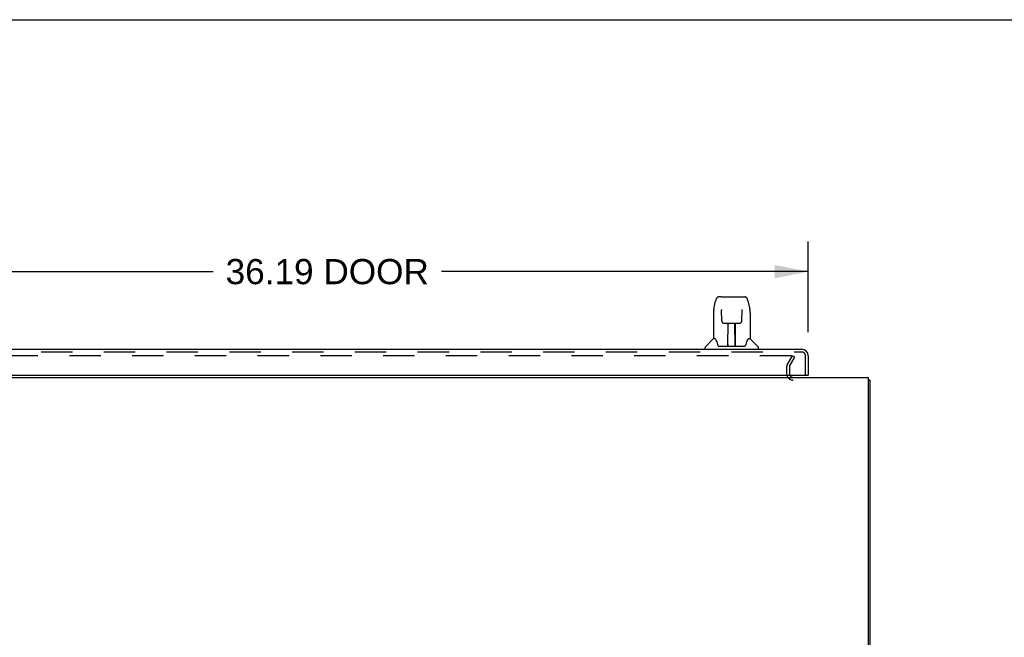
# Model space of a CAD drawing. Header units: inches. Extents: x 0 to 215, y 0 to 139.
# Tile 91 of 101: x 20 to 57, y 116 to 139. Entities that reach past the tile are written whole.
import ezdxf

# ---------------------------------------------------------------- set-up
doc = ezdxf.new("R2010")
doc.units = ezdxf.units.IN
doc.header["$LTSCALE"] = 11.804375
doc.header["$MEASUREMENT"] = 0
doc.linetypes.add('HIDDEN', pattern=[0.2, 0.1, -0.1])
doc.layers.get('0').update_dxf_attribs({"linetype": 'CONTINUOUS'})
for name, color, linetype in [('DEFAULT_2', 8, 'HIDDEN'), ('DIMENSIONS', 7, 'CONTINUOUS'), ('DOOR_ASSEMBLY', 7, 'CONTINUOUS')]:
    doc.layers.add(name, color=color, linetype=linetype)
doc.styles.get("Standard").update_dxf_attribs({"font": 'arial.ttf'})
doc.dimstyles.new('DIMSTYLE_1', dxfattribs={"dimtxt": 0.946875, "dimasz": 1.2625, "dimexe": 0.09, "dimexo": 0.07, "dimgap": 0.0375, "dimtad": 0, "dimtih": 1, "dimtoh": 1, "dimzin": 4, "dimdsep": 46, "dimtxsty": 'Standard', "dimblk": '_FILLED', "dimblk1": '_FILLED', "dimblk2": '_FILLED', "dimcen": 0.09, "dimadec": 3, "dimazin": 1, "dimtfac": 1, "dimtdec": 3, "dimtofl": 0, "dimtmove": 0, "dimatfit": 3, "dimldrblk": '_FILLED', "dimfxl": 0, "dimtolj": 1, "dimtzin": 4, "dimarcsym": 0})

# ---------------------------------------------------------------- blocks, each defined once
blk = doc.blocks.new('_FILLED')
at = {"color": 0, "linetype": 'ByBlock'}
blk.add_solid([(0, 0), (-1, 0.2), (-1, -0.2)], dxfattribs=at)
blk = doc.blocks.new('*D8')
at = {"layer": 'DIMENSIONS', "color": 2, "linetype": 'Continuous'}
for p, q in [((13.452, 127.118), (13.452, 130.537)), ((49.64, 127.118), (49.64, 130.537)), ((13.452, 129.401), (27.253, 129.401)), ((49.64, 129.401), (35.839, 129.401))]:
    blk.add_line(p, q, dxfattribs=at)
at = {"layer": 'DIMENSIONS', "color": 2, "linetype": 'Continuous', "xscale": 1.2625, "yscale": 1.2625, "zscale": 1.2625, "rotation": 180}
blk.add_blockref('_FILLED', (13.452, 129.401), dxfattribs=at)
at = {"layer": 'DIMENSIONS', "color": 2, "linetype": 'Continuous', "xscale": 1.2625, "yscale": 1.2625, "zscale": 1.2625}
blk.add_blockref('_FILLED', (49.64, 129.401), dxfattribs=at)
at = {"layer": 'DIMENSIONS', "color": 2, "linetype": 'Continuous', "insert": (31.546, 129.874), "char_height": 0.9469, "width": 7.63836, "attachment_point": 2, "line_spacing_factor": 0.9}
blk.add_mtext('36.19 DOOR', dxfattribs=at)

msp = doc.modelspace()

# ---------------------------------------------------------------- linework, layer by layer
at = {"color": 7, "linetype": 'Continuous'}
for p, q in [((0, 138.875), (214.625, 138.875)), ((51.9, 125.319), (51.952, 125.319))]:
    msp.add_line(p, q, dxfattribs=at)
at = {"color": 3, "linetype": 'Continuous'}
for p, q in [((11.754, 125.423), (51.9, 125.423)), ((51.9, 125.423), (51.9, 107.535)), ((51.952, 125.319), (51.952, 107.669))]:
    msp.add_line(p, q, dxfattribs=at)
for points in [[(51.9, 125.339), (51.9, 125.339), (51.905, 125.337), (51.909, 125.336), (51.913, 125.335), (51.917, 125.335), (51.925, 125.333)], [(51.925, 125.333), (51.928, 125.332), (51.932, 125.332), (51.935, 125.331), (51.938, 125.33), (51.94, 125.329), (51.943, 125.328), (51.945, 125.327), (51.947, 125.326), (51.949, 125.325), (51.95, 125.324), (51.951, 125.323), (51.952, 125.322), (51.952, 125.32), (51.952, 125.319)]]:
    msp.add_lwpolyline(points, dxfattribs=at)
msp.add_arc((49.074, 125.565), 0.142, 206.4666, 270, dxfattribs=at)
at = {"layer": 'DEFAULT_2', "color": 8, "linetype": 'HIDDEN'}
for p, q in [((48.996, 126.235), (14.659, 126.235)), ((48.846, 125.896), (49.042, 126.235)), ((48.936, 125.844), (49.132, 126.183)), ((49.132, 126.183), (49.042, 126.235)), ((48.827, 125.827), (48.827, 125.565)), ((48.931, 125.827), (48.931, 125.565))]:
    msp.add_line(p, q, dxfattribs=at)
for points in [[(49.004, 126.234), (49.002, 126.235), (49, 126.235), (48.998, 126.235), (48.996, 126.235)], [(49.004, 126.234), (49.005, 126.233), (49.007, 126.232), (49.009, 126.231), (49.01, 126.23), (49.012, 126.229), (49.013, 126.227), (49.014, 126.226), (49.015, 126.224), (49.015, 126.222), (49.016, 126.221), (49.016, 126.219), (49.016, 126.218)], [(49.016, 126.218), (49.016, 126.217), (49.015, 126.215), (49.015, 126.214), (49.014, 126.212), (49.014, 126.21)]]:
    msp.add_lwpolyline(points, dxfattribs=at)
for centre, radius, start, end in [((48.964, 125.827), 0.137, 150, 180), ((49.074, 125.565), 0.246, 180, 270), ((48.964, 125.827), 0.033, 150, 180), ((49.074, 125.565), 0.142, 180, 206.4666)]:
    msp.add_arc(centre, radius, start, end, dxfattribs=at)
at = {"layer": 'DOOR_ASSEMBLY', "color": 7, "linetype": 'Continuous'}
for p, q in [((46.091, 127.989), (46.156, 128.295)), ((46.36, 128.449), (46.28, 128.449)), ((46.362, 128.449), (47.25, 128.449)), ((46.367, 128.449), (46.365, 128.449)), ((47.374, 128.295), (47.439, 127.989)), ((46.076, 127.847), (46.076, 126.875)), ((46.377, 127.975), (46.377, 127.972)), ((46.377, 127.972), (46.377, 127.969)), ((46.377, 127.969), (46.377, 127.965)), ((46.377, 127.965), (46.377, 127.957)), ((46.377, 127.957), (46.378, 127.947)), ((46.385, 127.543), (46.378, 127.947)), ((47.145, 127.543), (47.152, 127.956)), ((47.152, 127.964), (47.153, 127.969)), ((47.152, 127.956), (47.152, 127.964)), ((47.444, 127.959), (47.439, 127.989)), ((47.454, 127.846), (47.454, 126.875)), ((46.385, 127.543), (46.386, 127.53)), ((46.465, 127.465), (46.585, 127.465)), ((46.616, 126.619), (46.63, 127.466)), ((46.621, 127.466), (46.909, 127.466)), ((46.623, 127.05), (46.623, 127.466)), ((46.891, 126.599), (46.876, 127.466)), ((46.881, 127.466), (46.881, 127.41)), ((46.907, 126.599), (46.907, 127.466)), ((46.945, 127.465), (47.065, 127.465)), ((46.629, 127.41), (46.623, 127.41)), ((46.626, 127.241), (46.623, 127.241)), ((46.626, 127.229), (46.623, 127.229)), ((46.877, 127.41), (46.907, 127.41)), ((46.907, 127.241), (46.88, 127.241)), ((46.907, 127.229), (46.88, 127.229)), ((46.07, 126.869), (45.772, 126.571)), ((46.149, 126.875), (46.076, 126.875)), ((46.145, 126.875), (46.151, 126.864)), ((46.212, 126.71), (46.226, 126.663)), ((46.884, 127.001), (46.907, 127.001)), ((46.907, 126.997), (46.884, 126.997)), ((47.378, 126.864), (47.383, 126.873)), ((47.454, 126.875), (47.381, 126.875)), ((47.46, 126.869), (47.757, 126.571)), ((45.761, 126.481), (45.761, 126.543)), ((46.226, 126.663), (46.229, 126.654)), ((46.279, 126.599), (47.251, 126.599)), ((46.616, 126.671), (46.616, 126.645)), ((46.623, 126.599), (46.623, 126.603)), ((46.89, 126.645), (46.89, 126.671)), ((47.3, 126.653), (47.303, 126.663)), ((47.769, 126.481), (47.769, 126.543)), ((49.578, 125.502), (49.64, 125.502))]:
    msp.add_line(p, q, dxfattribs=at)
at = {"layer": 'DOOR_ASSEMBLY', "color": 3, "linetype": 'Continuous'}
for p, q in [((13.699, 126.481), (49.393, 126.481)), ((49.64, 126.234), (49.64, 125.502)), ((13.744, 125.502), (49.578, 125.502))]:
    msp.add_line(p, q, dxfattribs=at)
at = {"layer": 'DOOR_ASSEMBLY', "color": 8, "linetype": 'HIDDEN'}
for p, q in [((13.699, 126.377), (49.393, 126.377)), ((49.536, 125.502), (49.536, 126.234))]:
    msp.add_line(p, q, dxfattribs=at)
at = {"layer": 'DOOR_ASSEMBLY', "color": 7, "linetype": 'Continuous'}
for points in [[(46.28, 128.449), (46.277, 128.449), (46.263, 128.448), (46.25, 128.444), (46.238, 128.439), (46.227, 128.433), (46.216, 128.425), (46.207, 128.416), (46.199, 128.406), (46.192, 128.395), (46.186, 128.384), (46.18, 128.372), (46.174, 128.358), (46.169, 128.343), (46.164, 128.326), (46.159, 128.308), (46.156, 128.295)], [(47.374, 128.295), (47.371, 128.308), (47.366, 128.327), (47.361, 128.343), (47.356, 128.358), (47.35, 128.372), (47.344, 128.385), (47.337, 128.396), (47.33, 128.406), (47.322, 128.416), (47.313, 128.425), (47.302, 128.433), (47.291, 128.44), (47.278, 128.445), (47.265, 128.448), (47.252, 128.449), (47.25, 128.449)], [(46.091, 127.989), (46.085, 127.959), (46.08, 127.919), (46.077, 127.879), (46.076, 127.847)], [(46.377, 127.978), (46.377, 127.978), (46.377, 127.978), (46.377, 127.978), (46.377, 127.978), (46.377, 127.977), (46.377, 127.976), (46.377, 127.975)], [(47.153, 127.969), (47.153, 127.972), (47.153, 127.974), (47.153, 127.975), (47.153, 127.976), (47.153, 127.977), (47.153, 127.978), (47.153, 127.978)], [(47.454, 127.846), (47.453, 127.88), (47.45, 127.92), (47.444, 127.959)], [(46.386, 127.53), (46.389, 127.517), (46.395, 127.506), (46.402, 127.495), (46.411, 127.486), (46.421, 127.478), (46.432, 127.472), (46.443, 127.468), (46.455, 127.466), (46.464, 127.465)], [(46.585, 127.465), (46.589, 127.465), (46.597, 127.465), (46.606, 127.466)], [(46.606, 127.466), (46.614, 127.466), (46.621, 127.466)], [(46.909, 127.466), (46.917, 127.466), (46.925, 127.466)], [(46.925, 127.466), (46.933, 127.465), (46.941, 127.465), (46.945, 127.465)], [(47.066, 127.465), (47.076, 127.466), (47.088, 127.468), (47.099, 127.473), (47.11, 127.479), (47.12, 127.487), (47.128, 127.496), (47.135, 127.507), (47.141, 127.519), (47.144, 127.531), (47.145, 127.543)], [(46.151, 126.864), (46.165, 126.836), (46.18, 126.8), (46.196, 126.758), (46.212, 126.71)], [(47.303, 126.663), (47.318, 126.709), (47.333, 126.756), (47.349, 126.799), (47.364, 126.835), (47.378, 126.864)], [(46.229, 126.654), (46.234, 126.641), (46.239, 126.631), (46.244, 126.622)], [(46.244, 126.622), (46.249, 126.615), (46.255, 126.609), (46.261, 126.604), (46.269, 126.601), (46.276, 126.599), (46.279, 126.599)], [(47.251, 126.599), (47.253, 126.599), (47.26, 126.601), (47.268, 126.604), (47.274, 126.609), (47.28, 126.615), (47.286, 126.622)], [(47.286, 126.622), (47.291, 126.63), (47.296, 126.641), (47.3, 126.653)]]:
    msp.add_lwpolyline(points, dxfattribs=at)
for centre, radius, start, end in [((46.084, 126.855), 0.0197, 97.5, 135), ((47.446, 126.855), 0.0197, 45, 82.5), ((45.8, 126.543), 0.0394, 135, 180), ((46.635, 126.619), 0.0197, 179, 270), ((46.635, 126.619), 0.0197, 260.739, 269.9232), ((46.871, 126.619), 0.0197, 270, 1), ((46.871, 126.619), 0.0197, 270.0771, 272.6469), ((47.729, 126.543), 0.0394, 0, 45)]:
    msp.add_arc(centre, radius, start, end, dxfattribs=at)
at = {"layer": 'DOOR_ASSEMBLY', "color": 3, "linetype": 'Continuous'}
for centre, radius, start, end in [((49.393, 126.234), 0.246, 0, 90), ((49.578, 125.522), 0.02, 270, 360)]:
    msp.add_arc(centre, radius, start, end, dxfattribs=at)
at = {"layer": 'DOOR_ASSEMBLY', "color": 8, "linetype": 'HIDDEN'}
msp.add_arc((49.393, 126.234), 0.142, 0, 90, dxfattribs=at)
at = {"layer": 'DOOR_ASSEMBLY', "color": 7, "linetype": 'Continuous'}
for centre, start_param, end_param in [((46.615, 126.638), -2.940151, -2.835574), ((46.891, 126.638), -3.447611, -3.141593)]:
    msp.add_ellipse(centre, major_axis=(0, 0.0394), ratio=1, start_param=start_param, end_param=end_param, dxfattribs=at)

# ---------------------------------------------------------------- dimensions: what is measured, and where the dimension line sits
at = {"layer": 'DIMENSIONS', "color": 2, "linetype": 'Continuous'}
dim = msp.add_linear_dim(base=(13.452, 129.401), p1=(49.64, 127.048), p2=(13.452, 127.048), angle=180, text='<> DOOR', dimstyle='DIMSTYLE_1', dxfattribs=at)
dim.commit()
dim.dimension.update_dxf_attribs({"geometry": '*D8', "text_midpoint": (31.546, 129.401), "dimtype": 160})

doc.saveas('drawing.dxf')
